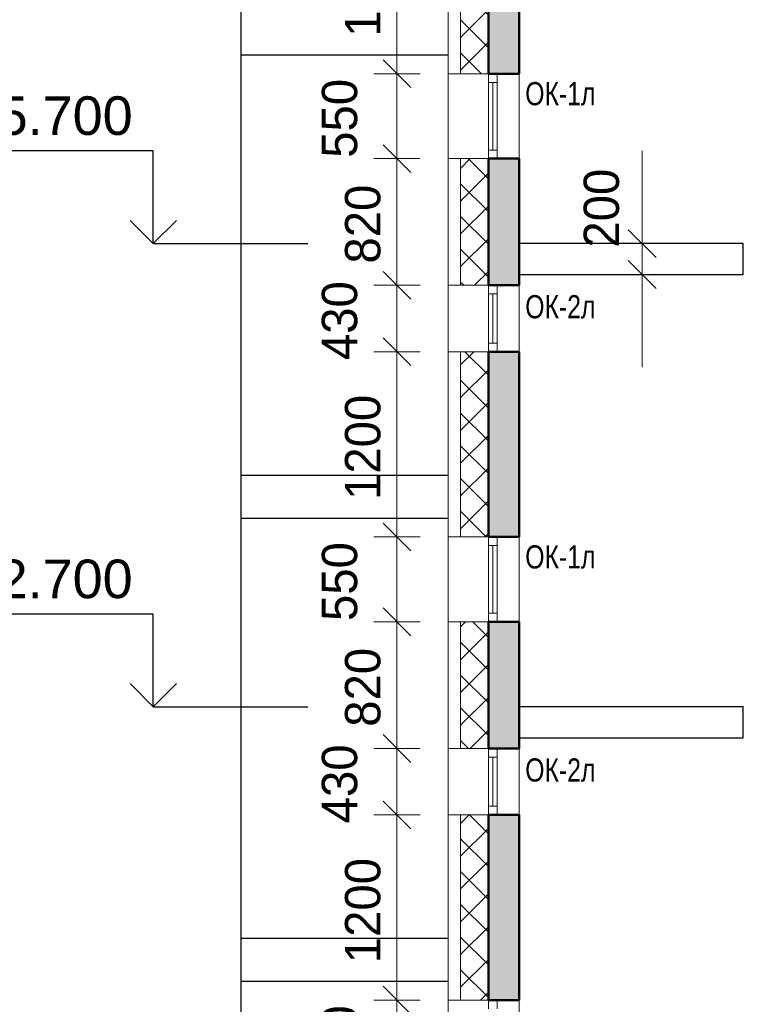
# Model space of a CAD drawing. Header units: millimetres. Extents: x 247266 to 730847, y -636031 to 10052.
# Tile 21 of 256: x 524080 to 528763, y -446918 to -440541. Entities that reach past the tile are written whole.
import ezdxf

# ---------------------------------------------------------------- set-up
doc = ezdxf.new("R2010")
doc.units = ezdxf.units.MM
for name, color, linetype, lineweight in [('A_012_ПРОЕМ', 7, 'Continuous', 25), ('Standard', 7, 'Continuous', 25), ('Двери', 7, 'Continuous', 25), ('Навесной фасад', 7, 'Continuous', 25), ('Общий02', 7, 'Continuous', 18), ('Размерная линия_ общее', 7, 'Continuous', 25), ('Стена_ бетон несущ.', 7, 'Continuous', 70)]:
    doc.layers.add(name, color=color, linetype=linetype, lineweight=lineweight)
doc.styles.add('ARIAL', font='arial.ttf')
doc.styles.add('Century Gothic', font='GOTHIC.TTF')
doc.dimstyles.new('DIMSTYLE_3', dxfattribs={"dimtxt": 229, "dimasz": 300, "dimexe": 0, "dimexo": 0, "dimgap": 114.5, "dimtad": 2, "dimdec": 0, "dimrnd": 1, "dimzin": 12, "dimdsep": 46, "dimtxsty": 'Century Gothic', "dimblk1": 'ALL_ML_STRICH', "dimblk2": 'ALL_ML_STRICH', "dimsah": 1, "dimcen": 0, "dimclrd": 256, "dimclre": 256, "dimclrt": 256, "dimadec": 0, "dimazin": 0, "dimtfac": 1, "dimtdec": 0, "dimtix": 1, "dimtmove": 2, "dimatfit": 3, "dimfxl": 0, "dimtvp": 1.2, "dimtzin": 0, "dimlwd": 0, "dimlwe": 13, "dimarcsym": 0})
doc.dimstyles.new('DIMSTYLE_8', dxfattribs={"dimtxt": 229, "dimasz": 300, "dimexe": 0, "dimexo": 0, "dimgap": 114.5, "dimtad": 2, "dimdec": 0, "dimrnd": 1, "dimzin": 12, "dimdsep": 46, "dimtxsty": 'Century Gothic', "dimblk1": 'ALL_ML_STRICH', "dimblk2": 'ALL_ML_STRICH', "dimsah": 1, "dimcen": 0, "dimclrd": 256, "dimclre": 256, "dimclrt": 256, "dimadec": 0, "dimazin": 0, "dimtfac": 1, "dimtdec": 0, "dimtix": 1, "dimtmove": 2, "dimatfit": 3, "dimfxl": 0, "dimtzin": 0, "dimlwd": 0, "dimlwe": 13, "dimarcsym": 0})
pattern_1 = [(45, (615978.7, -278424.58), (-106.06602, 106.06602), []), (135, (615978.7, -278424.58), (-106.06602, -106.06602), [])]

# ---------------------------------------------------------------- blocks, each defined once
blk = doc.blocks.new('ALL_ML_STRICH')
at = {"color": 0, "linetype": 'ByBlock', "lineweight": -2}
for p, q in [((0, -0.5), (0, 0.5)), ((-0.3, -0.3), (0.3, 0.3)), ((-1, 0), (0.5, 0))]:
    blk.add_line(p, q, dxfattribs=at)
blk = doc.blocks.new('*D637')
at = {"layer": 'DEFPOINTS', "color": 0, "ltscale": 100, "transparency": 33554687}
for p in [(526521.6, -447441.4), (526521.6, -447441.4), (526521.6, -448261.4)]:
    blk.add_point(p, dxfattribs=at)
at = {"layer": 'Размерная линия_ общее', "color": 218, "linetype": 'Continuous', "lineweight": 0, "transparency": 33554687}
for p, q in [((526521.6, -447141.4), (526521.6, -446841.4)), ((526521.6, -448261.4), (526521.6, -447441.4)), ((526521.6, -448561.4), (526521.6, -448861.4))]:
    blk.add_line(p, q, dxfattribs=at)
at = {"layer": 'Размерная линия_ общее', "color": 218, "linetype": 'Continuous', "lineweight": 13, "transparency": 33554687}
for p, q in [((526521.6, -447441.4), (526521.6, -447441.4)), ((526521.6, -448261.4), (526521.6, -448261.4))]:
    blk.add_line(p, q, dxfattribs=at)
at = {"layer": 'Размерная линия_ общее', "color": 218, "lineweight": 0, "ltscale": 100, "xscale": 300, "yscale": 300, "zscale": 300}
for p, rotation in [((526521.6, -447441.4), 270), ((526521.6, -448261.4), 90)]:
    blk.add_blockref('ALL_ML_STRICH', p, dxfattribs=dict(at, rotation=rotation))
at = {"layer": 'Размерная линия_ общее', "color": 218, "lineweight": 13, "ltscale": 100, "transparency": 33554687, "insert": (526301.3, -447865.3), "char_height": 229, "width": 490.714, "attachment_point": 5, "rotation": 90, "style": 'Century Gothic'}
blk.add_mtext('820', dxfattribs=at)
blk = doc.blocks.new('*D638')
at = {"layer": 'DEFPOINTS', "color": 0, "ltscale": 100, "transparency": 33554687}
for p in [(526521.6, -446891.4), (526521.6, -446891.4), (526521.6, -447441.4)]:
    blk.add_point(p, dxfattribs=at)
at = {"layer": 'Размерная линия_ общее', "color": 218, "linetype": 'Continuous', "lineweight": 0, "transparency": 33554687}
for p, q in [((526521.6, -446591.4), (526521.6, -446291.4)), ((526521.6, -447441.4), (526521.6, -446891.4)), ((526521.6, -447741.4), (526521.6, -448041.4))]:
    blk.add_line(p, q, dxfattribs=at)
at = {"layer": 'Размерная линия_ общее', "color": 218, "linetype": 'Continuous', "lineweight": 13, "transparency": 33554687}
for p, q in [((526521.6, -446891.4), (526521.6, -446891.4)), ((526521.6, -447441.4), (526521.6, -447441.4))]:
    blk.add_line(p, q, dxfattribs=at)
at = {"layer": 'Размерная линия_ общее', "color": 218, "lineweight": 0, "ltscale": 100, "xscale": 300, "yscale": 300, "zscale": 300}
for p, rotation in [((526521.6, -446891.4), 270), ((526521.6, -447441.4), 90)]:
    blk.add_blockref('ALL_ML_STRICH', p, dxfattribs=dict(at, rotation=rotation))
at = {"layer": 'Размерная линия_ общее', "color": 218, "lineweight": 13, "ltscale": 100, "transparency": 33554687, "insert": (526151.3, -447180.3), "char_height": 229, "width": 490.714, "attachment_point": 5, "rotation": 90, "style": 'Century Gothic'}
blk.add_mtext('550', dxfattribs=at)
blk = doc.blocks.new('*D639')
at = {"layer": 'DEFPOINTS', "color": 0, "ltscale": 100, "transparency": 33554687}
for p in [(526521.6, -445691.4), (526521.6, -445691.4), (526521.6, -446891.4)]:
    blk.add_point(p, dxfattribs=at)
at = {"layer": 'Размерная линия_ общее', "color": 218, "linetype": 'Continuous', "lineweight": 0, "transparency": 33554687}
for p, q in [((526521.6, -445391.4), (526521.6, -445091.4)), ((526521.6, -446891.4), (526521.6, -445691.4)), ((526521.6, -447191.4), (526521.6, -447491.4))]:
    blk.add_line(p, q, dxfattribs=at)
at = {"layer": 'Размерная линия_ общее', "color": 218, "linetype": 'Continuous', "lineweight": 13, "transparency": 33554687}
for p, q in [((526521.6, -445691.4), (526521.6, -445691.4)), ((526521.6, -446891.4), (526521.6, -446891.4))]:
    blk.add_line(p, q, dxfattribs=at)
at = {"layer": 'Размерная линия_ общее', "color": 218, "lineweight": 0, "ltscale": 100, "xscale": 300, "yscale": 300, "zscale": 300}
for p, rotation in [((526521.6, -445691.4), 270), ((526521.6, -446891.4), 90)]:
    blk.add_blockref('ALL_ML_STRICH', p, dxfattribs=dict(at, rotation=rotation))
at = {"layer": 'Размерная линия_ общее', "color": 218, "lineweight": 13, "ltscale": 100, "transparency": 33554687, "insert": (526301.3, -446311.1), "char_height": 229, "width": 654.286, "attachment_point": 5, "rotation": 90, "style": 'Century Gothic'}
blk.add_mtext('1200', dxfattribs=at)
blk = doc.blocks.new('*D640')
at = {"layer": 'DEFPOINTS', "color": 0, "ltscale": 100, "transparency": 33554687}
for p in [(526521.6, -445261.4), (526521.6, -445261.4), (526521.6, -445691.4)]:
    blk.add_point(p, dxfattribs=at)
at = {"layer": 'Размерная линия_ общее', "color": 218, "linetype": 'Continuous', "lineweight": 0, "transparency": 33554687}
for p, q in [((526521.6, -444961.4), (526521.6, -444661.4)), ((526521.6, -445691.4), (526521.6, -445261.4)), ((526521.6, -445991.4), (526521.6, -446291.4))]:
    blk.add_line(p, q, dxfattribs=at)
at = {"layer": 'Размерная линия_ общее', "color": 218, "linetype": 'Continuous', "lineweight": 13, "transparency": 33554687}
for p, q in [((526521.6, -445261.4), (526521.6, -445261.4)), ((526521.6, -445691.4), (526521.6, -445691.4))]:
    blk.add_line(p, q, dxfattribs=at)
at = {"layer": 'Размерная линия_ общее', "color": 218, "lineweight": 0, "ltscale": 100, "xscale": 300, "yscale": 300, "zscale": 300}
for p, rotation in [((526521.6, -445261.4), 270), ((526521.6, -445691.4), 90)]:
    blk.add_blockref('ALL_ML_STRICH', p, dxfattribs=dict(at, rotation=rotation))
at = {"layer": 'Размерная линия_ общее', "color": 218, "lineweight": 13, "ltscale": 100, "transparency": 33554687, "insert": (526151.3, -445490.3), "char_height": 229, "width": 490.714, "attachment_point": 5, "rotation": 90, "style": 'Century Gothic'}
blk.add_mtext('430', dxfattribs=at)
blk = doc.blocks.new('*D641')
at = {"layer": 'DEFPOINTS', "color": 0, "ltscale": 100, "transparency": 33554687}
for p in [(526521.6, -444441.4), (526521.6, -444441.4), (526521.6, -445261.4)]:
    blk.add_point(p, dxfattribs=at)
at = {"layer": 'Размерная линия_ общее', "color": 218, "linetype": 'Continuous', "lineweight": 0, "transparency": 33554687}
for p, q in [((526521.6, -444141.4), (526521.6, -443841.4)), ((526521.6, -445261.4), (526521.6, -444441.4)), ((526521.6, -445561.4), (526521.6, -445861.4))]:
    blk.add_line(p, q, dxfattribs=at)
at = {"layer": 'Размерная линия_ общее', "color": 218, "linetype": 'Continuous', "lineweight": 13, "transparency": 33554687}
for p, q in [((526521.6, -444441.4), (526521.6, -444441.4)), ((526521.6, -445261.4), (526521.6, -445261.4))]:
    blk.add_line(p, q, dxfattribs=at)
at = {"layer": 'Размерная линия_ общее', "color": 218, "lineweight": 0, "ltscale": 100, "xscale": 300, "yscale": 300, "zscale": 300}
for p, rotation in [((526521.6, -444441.4), 270), ((526521.6, -445261.4), 90)]:
    blk.add_blockref('ALL_ML_STRICH', p, dxfattribs=dict(at, rotation=rotation))
at = {"layer": 'Размерная линия_ общее', "color": 218, "lineweight": 13, "ltscale": 100, "transparency": 33554687, "insert": (526301.3, -444865.3), "char_height": 229, "width": 490.714, "attachment_point": 5, "rotation": 90, "style": 'Century Gothic'}
blk.add_mtext('820', dxfattribs=at)
blk = doc.blocks.new('*D642')
at = {"layer": 'DEFPOINTS', "color": 0, "ltscale": 100, "transparency": 33554687}
for p in [(526521.6, -443891.4), (526521.6, -443891.4), (526521.6, -444441.4)]:
    blk.add_point(p, dxfattribs=at)
at = {"layer": 'Размерная линия_ общее', "color": 218, "linetype": 'Continuous', "lineweight": 0, "transparency": 33554687}
for p, q in [((526521.6, -443591.4), (526521.6, -443291.4)), ((526521.6, -444441.4), (526521.6, -443891.4)), ((526521.6, -444741.4), (526521.6, -445041.4))]:
    blk.add_line(p, q, dxfattribs=at)
at = {"layer": 'Размерная линия_ общее', "color": 218, "linetype": 'Continuous', "lineweight": 13, "transparency": 33554687}
for p, q in [((526521.6, -443891.4), (526521.6, -443891.4)), ((526521.6, -444441.4), (526521.6, -444441.4))]:
    blk.add_line(p, q, dxfattribs=at)
at = {"layer": 'Размерная линия_ общее', "color": 218, "lineweight": 0, "ltscale": 100, "xscale": 300, "yscale": 300, "zscale": 300}
for p, rotation in [((526521.6, -443891.4), 270), ((526521.6, -444441.4), 90)]:
    blk.add_blockref('ALL_ML_STRICH', p, dxfattribs=dict(at, rotation=rotation))
at = {"layer": 'Размерная линия_ общее', "color": 218, "lineweight": 13, "ltscale": 100, "transparency": 33554687, "insert": (526151.3, -444180.3), "char_height": 229, "width": 490.714, "attachment_point": 5, "rotation": 90, "style": 'Century Gothic'}
blk.add_mtext('550', dxfattribs=at)
blk = doc.blocks.new('*D643')
at = {"layer": 'DEFPOINTS', "color": 0, "ltscale": 100, "transparency": 33554687}
for p in [(526521.6, -442691.4), (526521.6, -442691.4), (526521.6, -443891.4)]:
    blk.add_point(p, dxfattribs=at)
at = {"layer": 'Размерная линия_ общее', "color": 218, "linetype": 'Continuous', "lineweight": 0, "transparency": 33554687}
for p, q in [((526521.6, -442391.4), (526521.6, -442091.4)), ((526521.6, -443891.4), (526521.6, -442691.4)), ((526521.6, -444191.4), (526521.6, -444491.4))]:
    blk.add_line(p, q, dxfattribs=at)
at = {"layer": 'Размерная линия_ общее', "color": 218, "linetype": 'Continuous', "lineweight": 13, "transparency": 33554687}
for p, q in [((526521.6, -442691.4), (526521.6, -442691.4)), ((526521.6, -443891.4), (526521.6, -443891.4))]:
    blk.add_line(p, q, dxfattribs=at)
at = {"layer": 'Размерная линия_ общее', "color": 218, "lineweight": 0, "ltscale": 100, "xscale": 300, "yscale": 300, "zscale": 300}
for p, rotation in [((526521.6, -442691.4), 270), ((526521.6, -443891.4), 90)]:
    blk.add_blockref('ALL_ML_STRICH', p, dxfattribs=dict(at, rotation=rotation))
at = {"layer": 'Размерная линия_ общее', "color": 218, "lineweight": 13, "ltscale": 100, "transparency": 33554687, "insert": (526301.3, -443311.1), "char_height": 229, "width": 654.286, "attachment_point": 5, "rotation": 90, "style": 'Century Gothic'}
blk.add_mtext('1200', dxfattribs=at)
blk = doc.blocks.new('*D644')
at = {"layer": 'DEFPOINTS', "color": 0, "ltscale": 100, "transparency": 33554687}
for p in [(526521.6, -442261.4), (526521.6, -442261.4), (526521.6, -442691.4)]:
    blk.add_point(p, dxfattribs=at)
at = {"layer": 'Размерная линия_ общее', "color": 218, "linetype": 'Continuous', "lineweight": 0, "transparency": 33554687}
for p, q in [((526521.6, -441961.4), (526521.6, -441661.4)), ((526521.6, -442691.4), (526521.6, -442261.4)), ((526521.6, -442991.4), (526521.6, -443291.4))]:
    blk.add_line(p, q, dxfattribs=at)
at = {"layer": 'Размерная линия_ общее', "color": 218, "linetype": 'Continuous', "lineweight": 13, "transparency": 33554687}
for p, q in [((526521.6, -442261.4), (526521.6, -442261.4)), ((526521.6, -442691.4), (526521.6, -442691.4))]:
    blk.add_line(p, q, dxfattribs=at)
at = {"layer": 'Размерная линия_ общее', "color": 218, "lineweight": 0, "ltscale": 100, "xscale": 300, "yscale": 300, "zscale": 300}
for p, rotation in [((526521.6, -442261.4), 270), ((526521.6, -442691.4), 90)]:
    blk.add_blockref('ALL_ML_STRICH', p, dxfattribs=dict(at, rotation=rotation))
at = {"layer": 'Размерная линия_ общее', "color": 218, "lineweight": 13, "ltscale": 100, "transparency": 33554687, "insert": (526151.3, -442490.3), "char_height": 229, "width": 490.714, "attachment_point": 5, "rotation": 90, "style": 'Century Gothic'}
blk.add_mtext('430', dxfattribs=at)
blk = doc.blocks.new('*D645')
at = {"layer": 'DEFPOINTS', "color": 0, "ltscale": 100, "transparency": 33554687}
for p in [(526521.6, -441441.4), (526521.6, -441441.4), (526521.6, -442261.4)]:
    blk.add_point(p, dxfattribs=at)
at = {"layer": 'Размерная линия_ общее', "color": 218, "linetype": 'Continuous', "lineweight": 0, "transparency": 33554687}
for p, q in [((526521.6, -441141.4), (526521.6, -440841.4)), ((526521.6, -442261.4), (526521.6, -441441.4)), ((526521.6, -442561.4), (526521.6, -442861.4))]:
    blk.add_line(p, q, dxfattribs=at)
at = {"layer": 'Размерная линия_ общее', "color": 218, "linetype": 'Continuous', "lineweight": 13, "transparency": 33554687}
for p, q in [((526521.6, -441441.4), (526521.6, -441441.4)), ((526521.6, -442261.4), (526521.6, -442261.4))]:
    blk.add_line(p, q, dxfattribs=at)
at = {"layer": 'Размерная линия_ общее', "color": 218, "lineweight": 0, "ltscale": 100, "xscale": 300, "yscale": 300, "zscale": 300}
for p, rotation in [((526521.6, -441441.4), 270), ((526521.6, -442261.4), 90)]:
    blk.add_blockref('ALL_ML_STRICH', p, dxfattribs=dict(at, rotation=rotation))
at = {"layer": 'Размерная линия_ общее', "color": 218, "lineweight": 13, "ltscale": 100, "transparency": 33554687, "insert": (526301.3, -441865.3), "char_height": 229, "width": 490.714, "attachment_point": 5, "rotation": 90, "style": 'Century Gothic'}
blk.add_mtext('820', dxfattribs=at)
blk = doc.blocks.new('*D646')
at = {"layer": 'DEFPOINTS', "color": 0, "ltscale": 100, "transparency": 33554687}
for p in [(526521.6, -440891.4), (526521.6, -440891.4), (526521.6, -441441.4)]:
    blk.add_point(p, dxfattribs=at)
at = {"layer": 'Размерная линия_ общее', "color": 218, "linetype": 'Continuous', "lineweight": 0, "transparency": 33554687}
for p, q in [((526521.6, -440591.4), (526521.6, -440291.4)), ((526521.6, -441441.4), (526521.6, -440891.4)), ((526521.6, -441741.4), (526521.6, -442041.4))]:
    blk.add_line(p, q, dxfattribs=at)
at = {"layer": 'Размерная линия_ общее', "color": 218, "linetype": 'Continuous', "lineweight": 13, "transparency": 33554687}
for p, q in [((526521.6, -440891.4), (526521.6, -440891.4)), ((526521.6, -441441.4), (526521.6, -441441.4))]:
    blk.add_line(p, q, dxfattribs=at)
at = {"layer": 'Размерная линия_ общее', "color": 218, "lineweight": 0, "ltscale": 100, "xscale": 300, "yscale": 300, "zscale": 300}
for p, rotation in [((526521.6, -440891.4), 270), ((526521.6, -441441.4), 90)]:
    blk.add_blockref('ALL_ML_STRICH', p, dxfattribs=dict(at, rotation=rotation))
at = {"layer": 'Размерная линия_ общее', "color": 218, "lineweight": 13, "ltscale": 100, "transparency": 33554687, "insert": (526151.3, -441180.3), "char_height": 229, "width": 490.714, "attachment_point": 5, "rotation": 90, "style": 'Century Gothic'}
blk.add_mtext('550', dxfattribs=at)
blk = doc.blocks.new('*D647')
at = {"layer": 'DEFPOINTS', "color": 0, "ltscale": 100, "transparency": 33554687}
for p in [(526521.6, -439691.4), (526521.6, -439691.4), (526521.6, -440891.4)]:
    blk.add_point(p, dxfattribs=at)
at = {"layer": 'Размерная линия_ общее', "color": 218, "linetype": 'Continuous', "lineweight": 0, "transparency": 33554687}
for p, q in [((526521.6, -439391.4), (526521.6, -439091.4)), ((526521.6, -440891.4), (526521.6, -439691.4)), ((526521.6, -441191.4), (526521.6, -441491.4))]:
    blk.add_line(p, q, dxfattribs=at)
at = {"layer": 'Размерная линия_ общее', "color": 218, "linetype": 'Continuous', "lineweight": 13, "transparency": 33554687}
for p, q in [((526521.6, -439691.4), (526521.6, -439691.4)), ((526521.6, -440891.4), (526521.6, -440891.4))]:
    blk.add_line(p, q, dxfattribs=at)
at = {"layer": 'Размерная линия_ общее', "color": 218, "lineweight": 0, "ltscale": 100, "xscale": 300, "yscale": 300, "zscale": 300}
for p, rotation in [((526521.6, -439691.4), 270), ((526521.6, -440891.4), 90)]:
    blk.add_blockref('ALL_ML_STRICH', p, dxfattribs=dict(at, rotation=rotation))
at = {"layer": 'Размерная линия_ общее', "color": 218, "lineweight": 13, "ltscale": 100, "transparency": 33554687, "insert": (526301.3, -440311.1), "char_height": 229, "width": 654.286, "attachment_point": 5, "rotation": 90, "style": 'Century Gothic'}
blk.add_mtext('1200', dxfattribs=at)
blk = doc.blocks.new('COMPLEX_ELEVATIONDIM_1')
at = {"layer": 'Размерная линия_ общее', "color": 7, "linetype": 'Continuous', "lineweight": 25, "transparency": 33554687}
for p, q in [((-91034.2, -162966.8), (-92234.2, -162966.8)), ((-91034.2, -163566.8), (-91034.2, -162966.8)), ((-91034.2, -163566.8), (-91184.2, -163416.8)), ((-91034.2, -163566.8), (-90884.2, -163416.8)), ((-91034.2, -163566.8), (-91034.2, -163566.8)), ((-91034.2, -163566.8), (-91034.2, -163566.8)), ((-91034.2, -163566.8), (-90034.2, -163566.8)), ((-91034.2, -163566.8), (-91034.2, -163566.8)), ((-91034.2, -163566.8), (-91034.2, -163566.8)), ((-91034.2, -165966.8), (-92234.2, -165966.8)), ((-91034.2, -166566.8), (-91034.2, -165966.8)), ((-91034.2, -166566.8), (-91184.2, -166416.8)), ((-91034.2, -166566.8), (-90884.2, -166416.8)), ((-91034.2, -166566.8), (-91034.2, -166566.8)), ((-91034.2, -166566.8), (-91034.2, -166566.8)), ((-91034.2, -166566.8), (-90034.2, -166566.8)), ((-91034.2, -166566.8), (-91034.2, -166566.8)), ((-91034.2, -166566.8), (-91034.2, -166566.8))]:
    blk.add_line(p, q, dxfattribs=at)
at = {"layer": 'Размерная линия_ общее', "color": 7, "linetype": 'Continuous', "lineweight": 25, "transparency": 33554687, "char_height": 250, "width": 1396.45, "attachment_point": 7, "style": 'ARIAL'}
for s, insert in [('\\W1.00;+35.700', (-92439.6, -162866.8)), ('\\W1.00;+32.700', (-92439.6, -165866.8))]:
    blk.add_mtext(s, dxfattribs=dict(at, insert=insert))
blk = doc.blocks.new('*D765')
at = {"layer": 'DEFPOINTS', "color": 0, "ltscale": 100, "transparency": 33554687}
for p in [(528108.9, -441991.4), (528108.9, -441991.4), (528108.9, -442191.4)]:
    blk.add_point(p, dxfattribs=at)
at = {"layer": 'Размерная линия_ общее', "color": 218, "linetype": 'Continuous', "lineweight": 0, "transparency": 33554687}
for p, q in [((528108.9, -441691.4), (528108.9, -441391.4)), ((528108.9, -442191.4), (528108.9, -441991.4)), ((528108.9, -442491.4), (528108.9, -442791.4))]:
    blk.add_line(p, q, dxfattribs=at)
at = {"layer": 'Размерная линия_ общее', "color": 218, "linetype": 'Continuous', "lineweight": 13, "transparency": 33554687}
for p, q in [((528108.9, -441991.4), (528108.9, -441991.4)), ((528108.9, -442191.4), (528108.9, -442191.4))]:
    blk.add_line(p, q, dxfattribs=at)
at = {"layer": 'Размерная линия_ общее', "color": 218, "lineweight": 0, "ltscale": 100, "xscale": 300, "yscale": 300, "zscale": 300}
for p, rotation in [((528108.9, -441991.4), 270), ((528108.9, -442191.4), 90)]:
    blk.add_blockref('ALL_ML_STRICH', p, dxfattribs=dict(at, rotation=rotation))
at = {"layer": 'Размерная линия_ общее', "color": 218, "lineweight": 13, "ltscale": 100, "transparency": 33554687, "insert": (527846.1, -441762), "char_height": 229, "width": 490.714, "attachment_point": 5, "rotation": 90, "style": 'Century Gothic'}
blk.add_mtext('200', dxfattribs=at)

msp = doc.modelspace()

# ---------------------------------------------------------------- hatches: boundary and pattern name
at = {"layer": 'Навесной фасад', "linetype": 'Continuous', "lineweight": 18, "transparency": 33554687}
h = msp.add_hatch(dxfattribs=at)
h.set_pattern_fill('__________6', color=256, scale=100, style=0, pattern_type=2)
h.set_pattern_definition(pattern_1)
h.paths.add_polyline_path([(527113.16, -440891.38), (527113.16, -439691.38), (526933.16, -439691.38), (526933.16, -440891.38)], flags=0)
h = msp.add_hatch(dxfattribs=at)
h.set_pattern_fill('__________6', color=256, scale=100, style=0, pattern_type=2)
h.set_pattern_definition(pattern_1)
h.paths.add_polyline_path([(526933.16, -442261.38), (527113.16, -442261.38), (527113.16, -441441.38), (526933.16, -441441.38)], flags=0)
h = msp.add_hatch(dxfattribs=at)
h.set_pattern_fill('__________6', color=256, scale=100, style=0, pattern_type=2)
h.set_pattern_definition(pattern_1)
h.paths.add_polyline_path([(527113.16, -443891.38), (527113.16, -442691.38), (526933.16, -442691.38), (526933.16, -443891.38)], flags=0)
h = msp.add_hatch(dxfattribs=at)
h.set_pattern_fill('__________6', color=256, scale=100, style=0, pattern_type=2)
h.set_pattern_definition(pattern_1)
h.paths.add_polyline_path([(526933.16, -445261.38), (527113.16, -445261.38), (527113.16, -444441.38), (526933.16, -444441.38)], flags=0)
h = msp.add_hatch(dxfattribs=at)
h.set_pattern_fill('__________6', color=256, scale=100, style=0, pattern_type=2)
h.set_pattern_definition(pattern_1)
h.paths.add_polyline_path([(527113.16, -446891.38), (527113.16, -445691.38), (526933.16, -445691.38), (526933.16, -446891.38)], flags=0)
at = {"layer": 'Стена_ бетон несущ.', "linetype": 'Continuous', "lineweight": 25, "transparency": 33554687}
for points in [[(527113.16, -439691.38), (527113.16, -440891.38), (527313.16, -440891.38), (527313.16, -439691.38)], [(527313.16, -442261.38), (527313.16, -441441.38), (527113.16, -441441.38), (527113.16, -442261.38)], [(527113.16, -442691.38), (527113.16, -443891.38), (527313.16, -443891.38), (527313.16, -442691.38)], [(527313.16, -445261.38), (527313.16, -444441.38), (527113.16, -444441.38), (527113.16, -445261.38)], [(527113.16, -446891.38), (527313.16, -446891.38), (527313.16, -445691.38), (527113.16, -445691.38)]]:
    msp.add_hatch(color=256, dxfattribs=at).paths.add_polyline_path(points)

# ---------------------------------------------------------------- linework, layer by layer
at = {"layer": 'A_012_ПРОЕМ', "linetype": 'Continuous', "lineweight": 50, "transparency": 33554687}
for p, q in [((527113.16, -439691.38), (527113.16, -440891.38)), ((527313.16, -440891.38), (527313.16, -439691.38)), ((527113.16, -440891.38), (527169.16, -440891.38)), ((527169.16, -440891.38), (527313.16, -440891.38)), ((527169.16, -441441.38), (527113.16, -441441.38)), ((527113.16, -441441.38), (527113.16, -442261.38)), ((527313.16, -441441.38), (527169.16, -441441.38)), ((527313.16, -442261.38), (527313.16, -441441.38)), ((527113.16, -442261.38), (527169.16, -442261.38)), ((527169.16, -442261.38), (527313.16, -442261.38)), ((527169.16, -442691.38), (527113.16, -442691.38)), ((527113.16, -442691.38), (527113.16, -443891.38)), ((527313.16, -442691.38), (527169.16, -442691.38)), ((527313.16, -443891.38), (527313.16, -442691.38)), ((527113.16, -443891.38), (527169.16, -443891.38)), ((527169.16, -443891.38), (527313.16, -443891.38)), ((527169.16, -444441.38), (527113.16, -444441.38)), ((527113.16, -444441.38), (527113.16, -445261.38)), ((527313.16, -444441.38), (527169.16, -444441.38)), ((527313.16, -445261.38), (527313.16, -444441.38)), ((527113.16, -445261.38), (527169.16, -445261.38)), ((527169.16, -445261.38), (527313.16, -445261.38)), ((527169.16, -445691.38), (527113.16, -445691.38)), ((527113.16, -445691.38), (527113.16, -446891.38)), ((527313.16, -445691.38), (527169.16, -445691.38)), ((527313.16, -446891.38), (527313.16, -445691.38)), ((527113.16, -446891.38), (527169.16, -446891.38)), ((527169.16, -446891.38), (527313.16, -446891.38))]:
    msp.add_line(p, q, dxfattribs=at)
at = {"layer": 'Standard', "linetype": 'Continuous', "lineweight": 25, "transparency": 33554687}
for p, q in [((525513.16, -473751.38), (525513.16, -429191.38)), ((526853.16, -440771.38), (525513.16, -440771.38)), ((526853.16, -440771.38), (525513.16, -440771.38)), ((525513.16, -443491.38), (526853.16, -443491.38)), ((526853.16, -443771.38), (525513.16, -443771.38)), ((526853.16, -443771.38), (525713.16, -443771.38)), ((525513.16, -446490.38), (526853.16, -446490.38)), ((526853.16, -446771.38), (525513.16, -446771.38)), ((526853.16, -446771.38), (525513.16, -446771.38))]:
    msp.add_line(p, q, dxfattribs=at)
at = {"layer": 'Standard', "linetype": 'Continuous', "lineweight": 13, "transparency": 33554687}
for p, q in [((527113.16, -440891.38), (527113.16, -440947.38)), ((527169.16, -440947.38), (527169.16, -440891.38)), ((527113.16, -440947.38), (527169.16, -440947.38)), ((527113.16, -440947.38), (527113.16, -441385.38)), ((527141.16, -440947.38), (527141.16, -441385.38)), ((527169.16, -441385.38), (527169.16, -440947.38)), ((527113.16, -441385.38), (527113.16, -441441.38)), ((527169.16, -441385.38), (527113.16, -441385.38)), ((527169.16, -441441.38), (527169.16, -441385.38)), ((527113.16, -442261.38), (527113.16, -442317.38)), ((527169.16, -442317.38), (527169.16, -442261.38)), ((527113.16, -442317.38), (527169.16, -442317.38)), ((527113.16, -442317.38), (527113.16, -442635.38)), ((527141.16, -442317.38), (527141.16, -442635.38)), ((527169.16, -442635.38), (527169.16, -442317.38)), ((527113.16, -442635.38), (527113.16, -442691.38)), ((527169.16, -442635.38), (527113.16, -442635.38)), ((527169.16, -442691.38), (527169.16, -442635.38)), ((527113.16, -443891.38), (527113.16, -443947.38)), ((527169.16, -443947.38), (527169.16, -443891.38)), ((527113.16, -443947.38), (527169.16, -443947.38)), ((527113.16, -443947.38), (527113.16, -444385.38)), ((527141.16, -443947.38), (527141.16, -444385.38)), ((527169.16, -444385.38), (527169.16, -443947.38)), ((527113.16, -444385.38), (527113.16, -444441.38)), ((527169.16, -444385.38), (527113.16, -444385.38)), ((527169.16, -444441.38), (527169.16, -444385.38)), ((527113.16, -445261.38), (527113.16, -445317.38)), ((527169.16, -445317.38), (527169.16, -445261.38)), ((527113.16, -445317.38), (527169.16, -445317.38)), ((527113.16, -445317.38), (527113.16, -445635.38)), ((527141.16, -445317.38), (527141.16, -445635.38)), ((527169.16, -445635.38), (527169.16, -445317.38)), ((527113.16, -445635.38), (527113.16, -445691.38)), ((527169.16, -445635.38), (527113.16, -445635.38)), ((527169.16, -445691.38), (527169.16, -445635.38)), ((527113.16, -446891.38), (527113.16, -446947.38)), ((527169.16, -446947.38), (527169.16, -446891.38))]:
    msp.add_line(p, q, dxfattribs=at)
at = {"layer": 'Навесной фасад', "linetype": 'Continuous', "lineweight": 13, "transparency": 33554687}
for p, q in [((526853.16, -429191.38), (526853.16, -469261.38)), ((526933.16, -439691.38), (526933.16, -440891.38)), ((526853.16, -440891.38), (526873.16, -440891.38)), ((526873.16, -440891.38), (526933.16, -440891.38)), ((526933.16, -440891.38), (527113.16, -440891.38)), ((527313.16, -440891.38), (527313.16, -441441.38)), ((526873.16, -441441.38), (526853.16, -441441.38)), ((526933.16, -441441.38), (526873.16, -441441.38)), ((527113.16, -441441.38), (526933.16, -441441.38)), ((526933.16, -441441.38), (526933.16, -442261.38)), ((526853.16, -442261.38), (526873.16, -442261.38)), ((526873.16, -442261.38), (526933.16, -442261.38)), ((526933.16, -442261.38), (527113.16, -442261.38)), ((527313.16, -442261.38), (527313.16, -442691.38)), ((526873.16, -442691.38), (526853.16, -442691.38)), ((526933.16, -442691.38), (526873.16, -442691.38)), ((527113.16, -442691.38), (526933.16, -442691.38)), ((526933.16, -442691.38), (526933.16, -443891.38)), ((526853.16, -443891.38), (526873.16, -443891.38)), ((526873.16, -443891.38), (526933.16, -443891.38)), ((526933.16, -443891.38), (527113.16, -443891.38)), ((527313.16, -443891.38), (527313.16, -444441.38)), ((526873.16, -444441.38), (526853.16, -444441.38)), ((526933.16, -444441.38), (526873.16, -444441.38)), ((527113.16, -444441.38), (526933.16, -444441.38)), ((526933.16, -444441.38), (526933.16, -445261.38)), ((526853.16, -445261.38), (526873.16, -445261.38)), ((526873.16, -445261.38), (526933.16, -445261.38)), ((526933.16, -445261.38), (527113.16, -445261.38)), ((527313.16, -445261.38), (527313.16, -445691.38)), ((526873.16, -445691.38), (526853.16, -445691.38)), ((526933.16, -445691.38), (526873.16, -445691.38)), ((527113.16, -445691.38), (526933.16, -445691.38)), ((526933.16, -445691.38), (526933.16, -446891.38)), ((526853.16, -446891.38), (526873.16, -446891.38)), ((526873.16, -446891.38), (526933.16, -446891.38)), ((526933.16, -446891.38), (527113.16, -446891.38)), ((527313.16, -446891.38), (527313.16, -447441.38))]:
    msp.add_line(p, q, dxfattribs=at)
at = {"layer": 'Общий02', "linetype": 'Continuous', "lineweight": 25, "transparency": 33554687}
for points in [[(528763.16, -441991.38), (527313.16, -441991.38), (527313.16, -442191.38), (528763.16, -442191.38), (528763.16, -441991.38)], [(528763.16, -444991.38), (527313.16, -444991.38), (527313.16, -445191.38), (528763.16, -445191.38), (528763.16, -444991.38)]]:
    msp.add_lwpolyline(points, close=True, dxfattribs=at)

# ---------------------------------------------------------------- block references
at = {"layer": 'Размерная линия_ общее', "linetype": 'Continuous', "lineweight": 25, "transparency": 33554687}
msp.add_blockref('COMPLEX_ELEVATIONDIM_1', (615978.7, -278424.58), dxfattribs=at)

# ---------------------------------------------------------------- texts
at = {"layer": 'Двери', "linetype": 'Continuous', "lineweight": 13, "transparency": 33554687, "char_height": 150, "width": 544, "attachment_point": 7, "style": 'Century Gothic'}
for s, insert in [('\\W0.80;ОК-1л', (527351.69, -441097.35)), ('\\W0.80;ОК-2л', (527351.69, -442477.35)), ('\\W0.80;ОК-1л', (527351.69, -444097.35)), ('\\W0.80;ОК-2л', (527351.69, -445477.35))]:
    msp.add_mtext(s, dxfattribs=dict(at, insert=insert))

# ---------------------------------------------------------------- dimensions: what is measured, and where the dimension line sits
at = {"layer": 'Размерная линия_ общее', "linetype": 'Continuous', "lineweight": 13, "transparency": 33554687}
for base, p1, p2, dimstyle, picture, middle in [((526521.59, -439691.38), (526521.59, -440891.38), (526521.59, -439691.38), 'DIMSTYLE_8', '*D647', (526301.33, -440311.13)), ((526521.59, -440891.38), (526521.59, -441441.38), (526521.59, -440891.38), 'DIMSTYLE_8', '*D646', (526151.33, -441180.27)), ((526521.59, -441441.38), (526521.59, -442261.38), (526521.59, -441441.38), 'DIMSTYLE_8', '*D645', (526301.33, -441865.27)), ((528108.9, -441991.38), (528108.9, -442191.38), (528108.9, -441991.38), 'DIMSTYLE_3', '*D765', (527846.08, -441761.99)), ((526521.59, -442261.38), (526521.59, -442691.38), (526521.59, -442261.38), 'DIMSTYLE_3', '*D644', (526151.33, -442490.27)), ((526521.59, -442691.38), (526521.59, -443891.38), (526521.59, -442691.38), 'DIMSTYLE_8', '*D643', (526301.33, -443311.13)), ((526521.59, -443891.38), (526521.59, -444441.38), (526521.59, -443891.38), 'DIMSTYLE_8', '*D642', (526151.33, -444180.27)), ((526521.59, -444441.38), (526521.59, -445261.38), (526521.59, -444441.38), 'DIMSTYLE_8', '*D641', (526301.33, -444865.27)), ((526521.59, -445261.38), (526521.59, -445691.38), (526521.59, -445261.38), 'DIMSTYLE_3', '*D640', (526151.33, -445490.27)), ((526521.59, -445691.38), (526521.59, -446891.38), (526521.59, -445691.38), 'DIMSTYLE_8', '*D639', (526301.33, -446311.13)), ((526521.59, -446891.38), (526521.59, -447441.38), (526521.59, -446891.38), 'DIMSTYLE_8', '*D638', (526151.33, -447180.27)), ((526521.59, -447441.38), (526521.59, -448261.38), (526521.59, -447441.38), 'DIMSTYLE_8', '*D637', (526301.33, -447865.27))]:
    dim = msp.add_linear_dim(base=base, p1=p1, p2=p2, angle=90, dimstyle=dimstyle, override={"dimpost": '<>', "dimclrd": 218, "dimclre": 218, "dimclrt": 218, "dimlwd": 0, "dimlwe": 13}, dxfattribs=at)
    dim.commit()
    dim.dimension.update_dxf_attribs({"geometry": picture, "text_midpoint": middle, "dimtype": 160})

doc.saveas('drawing.dxf')
